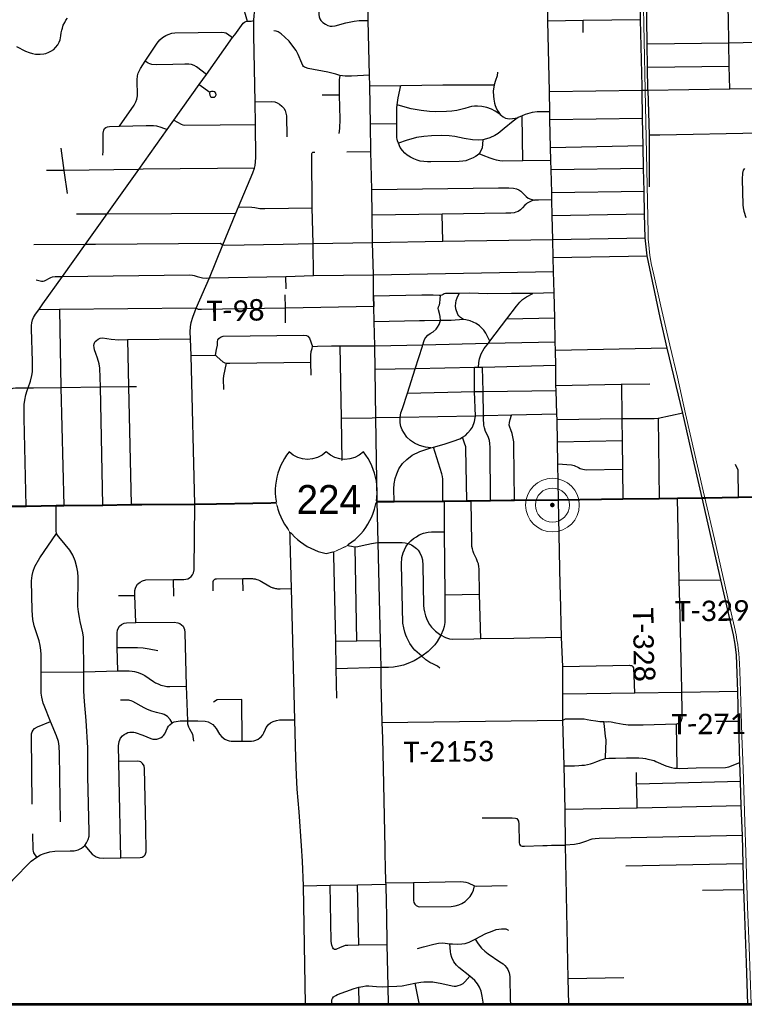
# Model space of a CAD drawing. Extents: x 13.99 to 21.38, y 7.75 to 14.55.
# Tile 14 of 77: x 15.56 to 17.57, y 7.75 to 10.48. Entities that reach past the tile are written whole.
import ezdxf
from ezdxf.enums import TextEntityAlignment as Align

# ---------------------------------------------------------------- set-up
doc = ezdxf.new("R2010")
doc.units = 0
doc.header["$MEASUREMENT"] = 0
doc.header["$PDSIZE"] = 5
doc.linetypes.add('rr2', pattern=[0])
doc.layers.add('_VPort', color=7, linetype='Continuous', plot=False)
for name, color, linetype, lineweight in [('GM_X_County_Road', 3, 'Continuous', 30), ('GM_X_Interstate_Route', 1, 'Continuous', 53), ('GM_X_Rail_Line', 7, 'rr2', 13), ('GM_X_State_Route', 1, 'Continuous', 30), ('GM_X_Township_Road', 1, 'Continuous', 30), ('GM_X_Unincorporated', 1, 'Continuous', 0), ('GM_X_Unincorporated_Location', 2, 'Continuous', 140), ('GM_X_US_Route', 1, 'Continuous', 40)]:
    doc.layers.add(name, color=color, linetype=linetype, lineweight=lineweight)
doc.layers.add('GM_X_Township_Road_Text', color=252, linetype='Continuous', lineweight=0, true_color=0x696969)
doc.layers.add('GM_X_US_Location', color=7, linetype='Continuous', lineweight=13, plot=False)
doc.layers.add('SIGNS', color=6, linetype='Continuous')
doc.styles.add('BOLD', font='or-hd.shx', dxfattribs={"height": 0.08})
doc.styles.add('Slanted Normal (0.14) Font 31', font='CHAR_FAST_FONT.shx', dxfattribs={"height": 0.14})

# ---------------------------------------------------------------- blocks, each defined once
blk = doc.blocks.new('Unicorp2')
at = {"layer": 'GM_X_Unincorporated'}
for radius in [0.0744, 0.0472]:
    blk.add_circle((0, 0), radius, dxfattribs=at)

msp = doc.modelspace()

# ---------------------------------------------------------------- linework, layer by layer
at = {"layer": 'GM_X_County_Road', "color": 1}
for p, q in [((17.3048, 10.286), (17.3055, 10.2549)), ((16.1627, 9.9448), (16.1702, 9.9619)), ((16.5443, 9.7148), (16.5439, 9.7737)), ((16.5448, 9.6861), (16.5443, 9.7148)), ((17.4554, 9.156), (17.4305, 9.2634))]:
    msp.add_line(p, q, dxfattribs=at)
at = {"layer": 'GM_X_County_Road', "color": 1, "flags": 128}
for points in [[(17.2883, 10.2955), (17.2845, 10.4809), (17.2831, 10.5477), (17.2822, 10.6138), (17.2805, 10.6787)], [(17.3048, 10.286), (17.3039, 10.3495), (17.3029, 10.4144), (17.3016, 10.4812), (17.3003, 10.5562), (17.2976, 10.6789)], [(16.5439, 9.7737), (16.5419, 9.8631), (16.5405, 9.9394), (16.5394, 10.0102), (16.5366, 10.1157), (16.5358, 10.1912), (16.5338, 10.2978), (16.5331, 10.3269), (16.5298, 10.4787), (16.5286, 10.5362), (16.526, 10.6682)], [(16.2131, 10.4376), (16.2123, 10.4784), (16.2133, 10.4929), (16.2145, 10.5005), (16.2165, 10.5079), (16.2201, 10.5164), (16.2247, 10.5237), (16.2291, 10.5291), (16.2497, 10.5488), (16.2614, 10.5596)], [(16.1702, 9.9619), (16.2097, 10.0567), (16.2142, 10.0695), (16.2163, 10.0771), (16.2176, 10.0872), (16.2184, 10.099), (16.2173, 10.1909), (16.2165, 10.2538), (16.2131, 10.4376)], [(17.4305, 9.2634), (17.4012, 9.3904), (17.358, 9.5708), (17.339, 9.6558), (17.3024, 9.8265), (17.2967, 9.8767), (17.2952, 9.9423), (17.2942, 10.0057), (17.2925, 10.0685), (17.2917, 10.132), (17.2895, 10.2074), (17.2885, 10.2857), (17.2883, 10.2955)], [(17.3055, 10.2549), (17.3078, 10.1617), (17.3374, 10.1622)], [(17.3374, 10.1622), (17.6143, 10.1676), (17.6888, 10.1692), (17.8433, 10.1711), (18.0392, 10.1746), (18.4503, 10.1823)], [(16.049, 9.1381), (16.0388, 9.5502), (16.0372, 9.5964), (16.0367, 9.6157), (16.0371, 9.6295), (16.0389, 9.642), (16.0435, 9.6563), (16.0533, 9.6817), (16.0903, 9.7655), (16.1268, 9.8572), (16.1627, 9.9448)], [(16.5687, 8.5327), (16.5658, 8.6445), (16.5654, 8.6851), (16.5639, 8.7594), (16.5574, 9.0315), (16.5542, 9.1455), (16.551, 9.377), (16.549, 9.5116), (16.5477, 9.5773), (16.5459, 9.6437), (16.5448, 9.6861)], [(17.5563, 8.5271), (17.556, 8.5366), (17.5535, 8.6186), (17.55, 8.7199), (17.546, 8.7501), (17.5417, 8.7763), (17.5068, 8.9283), (17.4554, 9.156)], [(15.7439, 8.5912), (15.7417, 8.6201), (15.7414, 8.6732), (15.7408, 8.7693), (15.7387, 8.7818), (15.7314, 8.8132), (15.7292, 8.8239), (15.7265, 8.8398), (15.7255, 8.8544), (15.7258, 8.9356), (15.7249, 8.9493), (15.7227, 8.9636), (15.7175, 8.981), (15.7108, 8.997), (15.7028, 9.0103), (15.6903, 9.0263), (15.6725, 9.0475), (15.6691, 9.0521), (15.6659, 9.0566), (15.6654, 9.0646), (15.6653, 9.134)], [(16.3562, 7.7517), (16.3502, 8.0804), (16.3474, 8.1489), (16.3445, 8.1907), (16.3379, 8.2853), (16.3332, 8.3483), (16.3309, 8.3869), (16.3291, 8.4339), (16.3259, 8.5402), (16.317, 8.9044), (16.3105, 9.1425)], [(15.5243, 8.0743), (15.5306, 8.0834), (15.5446, 8.097), (15.596, 8.1486), (15.6113, 8.1596), (15.6219, 8.1658), (15.6317, 8.1696), (15.6472, 8.1742), (15.6616, 8.1763), (15.704, 8.1774), (15.715, 8.1773), (15.7258, 8.1798), (15.7352, 8.1849), (15.744, 8.1922), (15.7495, 8.1994), (15.7538, 8.2083), (15.756, 8.2179), (15.7564, 8.2304), (15.7532, 8.3829), (15.7526, 8.4624), (15.7479, 8.5385), (15.7439, 8.5912)], [(16.5782, 8.1083), (16.5779, 8.1163), (16.5768, 8.1844), (16.572, 8.4057), (16.5704, 8.4892), (16.5687, 8.5327)], [(17.5817, 7.7517), (17.5777, 7.867), (17.5727, 8.0221), (17.5708, 8.0691), (17.5683, 8.1415), (17.5663, 8.2195), (17.563, 8.3018), (17.5608, 8.3694), (17.5598, 8.4218), (17.5563, 8.5271)], [(16.5801, 8.0322), (16.579, 8.0844), (16.5789, 8.0883), (16.5782, 8.1083)], [(16.5857, 7.7517), (16.5847, 7.8008), (16.5822, 7.9166), (16.5808, 8.0008), (16.5801, 8.0322)]]:
    msp.add_lwpolyline(points, dxfattribs=at)
at = {"layer": 'GM_X_Interstate_Route', "flags": 128}
msp.add_lwpolyline([(14.577, 11.6527), (14.577, 7.7517), (19.5613, 7.7517)], dxfattribs=at)
at = {"layer": 'GM_X_Rail_Line', "ltscale": 3.78788e-07, "flags": 128}
msp.add_lwpolyline([(17.5903, 7.7517), (17.5848, 7.911), (17.581, 8.0225), (17.5758, 8.1726), (17.573, 8.2574), (17.5683, 8.4047), (17.5649, 8.4956), (17.5619, 8.592), (17.5591, 8.6753), (17.5581, 8.697), (17.5572, 8.7107), (17.5563, 8.7252), (17.5551, 8.7376), (17.5534, 8.7491), (17.5514, 8.762), (17.549, 8.7755), (17.5446, 8.7972), (17.535, 8.8368), (17.4888, 9.0407), (17.4722, 9.1125), (17.4579, 9.1755), (17.4089, 9.3888), (17.3862, 9.4897), (17.3655, 9.5784), (17.3409, 9.6871), (17.321, 9.7736), (17.3141, 9.8052), (17.3101, 9.8286), (17.3081, 9.8461), (17.3068, 9.8583), (17.3058, 9.8715), (17.3051, 9.8894), (17.297, 10.2858), (17.2916, 10.5599), (17.2847, 10.8944), (17.2823, 11.0204), (17.2775, 11.253), (17.2742, 11.4194), (17.2699, 11.6231), (17.2695, 11.6703), (17.27, 11.6813), (17.2705, 11.6926), (17.2713, 11.7046), (17.2725, 11.7152), (17.2738, 11.7263), (17.275, 11.7368), (17.2767, 11.7477), (17.2788, 11.7592), (17.2818, 11.7741), (17.286, 11.7924), (17.3464, 12.0472), (17.408, 12.3034), (17.4265, 12.386), (17.4292, 12.3992), (17.4316, 12.4129), (17.4336, 12.4263), (17.4349, 12.4387), (17.4364, 12.4551), (17.4378, 12.4818), (17.4376, 12.497), (17.4374, 12.5108), (17.4372, 12.5225), (17.4368, 12.5318), (17.4358, 12.5433), (17.4346, 12.5525), (17.4333, 12.5649), (17.432, 12.5772), (17.431, 12.5872), (17.4307, 12.5975), (17.4311, 12.6074), (17.4318, 12.6173), (17.4332, 12.6306), (17.4351, 12.6445), (17.4368, 12.6593), (17.439, 12.6759), (17.4413, 12.696), (17.4476, 12.7478), (17.4548, 12.8033), (17.458, 12.8156), (17.4632, 12.8291), (17.4694, 12.8391), (17.476, 12.848), (17.4826, 12.8555), (17.4893, 12.8621), (17.5024, 12.8742), (17.5148, 12.8846), (17.5362, 12.9019), (17.5481, 12.9119), (17.5577, 12.9203), (17.5672, 12.9287), (17.5765, 12.9376), (17.5941, 12.9552), (17.6164, 12.9804), (17.6311, 12.9983), (17.6424, 13.0135), (17.6532, 13.0286), (17.6721, 13.0574)], dxfattribs=at)
at = {"layer": 'GM_X_State_Route'}
msp.add_line((17.0576, 9.1001), (17.0565, 9.1505), dxfattribs=at)
at = {"layer": 'GM_X_State_Route', "flags": 128}
for points in [[(17.0565, 9.1505), (17.0552, 9.2503), (17.0541, 9.31), (17.0531, 9.372), (17.0523, 9.3877), (17.0501, 9.4536), (17.0497, 9.467), (17.0491, 9.5221), (17.0484, 9.5644), (17.0481, 9.5883), (17.0468, 9.6546), (17.045, 9.7237), (17.0435, 9.783), (17.0424, 9.8215), (17.0413, 9.8714), (17.0396, 9.937), (17.0383, 9.9816), (17.0383, 10.002), (17.0365, 10.0652), (17.036, 10.0908), (17.0348, 10.127), (17.033, 10.2035), (17.0326, 10.2258), (17.032, 10.2817), (17.0275, 10.4766), (17.026, 10.5433)], [(17.0624, 8.8884), (17.0617, 8.9135), (17.0576, 9.1001)], [(17.0686, 8.6308), (17.0686, 8.6883), (17.0655, 8.7681), (17.0624, 8.8884)], [(17.0854, 7.7517), (17.0835, 7.823), (17.0765, 8.1928), (17.0754, 8.2917), (17.0725, 8.4126), (17.069, 8.5396), (17.0686, 8.6117), (17.0686, 8.6308)]]:
    msp.add_lwpolyline(points, dxfattribs=at)
at = {"layer": 'GM_X_Township_Road'}
for p, q in [((16.1801, 10.5246), (16.1945, 10.4768)), ((17.1256, 10.4451), (17.1255, 10.4787)), ((17.3039, 10.3495), (17.5299, 10.3526)), ((16.7402, 10.3003), (16.8784, 10.3009)), ((16.4493, 10.272), (16.4016, 10.2714)), ((17.032, 10.2817), (17.2885, 10.2857)), ((17.2885, 10.2857), (17.3048, 10.286)), ((16.9578, 10.0898), (16.9562, 10.2145)), ((15.9724, 10.1771), (15.991, 10.2021)), ((16.6085, 10.1928), (16.5358, 10.1912)), ((17.2895, 10.2074), (17.033, 10.2035)), ((17.3078, 10.1617), (17.3083, 10.018)), ((17.0348, 10.127), (17.2917, 10.132)), ((16.4705, 10.1145), (16.5366, 10.1157)), ((15.6961, 9.9988), (15.6884, 10.0562)), ((16.2142, 10.0695), (15.9063, 10.0664)), ((17.2925, 10.0685), (17.0365, 10.0652)), ((16.5394, 10.0102), (16.8909, 10.0146)), ((17.0383, 10.002), (17.2942, 10.0057)), ((16.1627, 9.9448), (16.1702, 9.9619)), ((16.7366, 9.8673), (16.7346, 9.942)), ((17.2952, 9.9423), (17.0396, 9.937)), ((17.0413, 9.8714), (17.2967, 9.8767)), ((17.0424, 9.8215), (17.3024, 9.8265)), ((16.3023, 9.7351), (16.3012, 9.7696)), ((16.5443, 9.7148), (16.5448, 9.6861)), ((16.9138, 9.652), (17.0468, 9.6546)), ((17.358, 9.5708), (17.0484, 9.5644)), ((16.6593, 9.5133), (16.549, 9.5116)), ((16.8242, 9.5172), (16.6593, 9.5133)), ((16.8351, 9.5173), (16.8242, 9.5172)), ((17.0497, 9.467), (17.2302, 9.4703)), ((17.2312, 9.4704), (17.2325, 9.3806)), ((17.3335, 9.3757), (17.336, 9.1542)), ((17.2332, 9.3135), (17.0541, 9.31)), ((16.4977, 8.7582), (16.4935, 9.0201)), ((15.9914, 8.8832), (15.9904, 8.929)), ((16.1831, 8.8977), (16.182, 8.9318)), ((17.3917, 8.9271), (17.5068, 8.9283)), ((15.8374, 8.8845), (15.8831, 8.8852)), ((16.7422, 8.8871), (16.8381, 8.8888)), ((17.0655, 8.7681), (16.933, 8.766)), ((15.6235, 8.6722), (15.7414, 8.6732)), ((16.1804, 8.4811), (16.1793, 8.5967)), ((16.5687, 8.5327), (17.069, 8.5396)), ((17.4935, 8.5363), (17.556, 8.5366)), ((17.5608, 8.3694), (17.2733, 8.3624)), ((17.5683, 8.1415), (17.2434, 8.1348)), ((16.5034, 7.9154), (16.5004, 8.0832)), ((17.5708, 8.0691), (17.4561, 8.0672)), ((17.0835, 7.823), (17.2382, 7.8257)), ((16.5044, 7.7517), (16.5035, 7.7992))]:
    msp.add_line(p, q, dxfattribs=at)
at = {"layer": 'GM_X_Township_Road', "flags": 128}
for points in [[(17.5312, 10.2891), (17.5299, 10.3526), (17.5288, 10.4172), (17.5275, 10.485), (17.5255, 10.5601), (17.523, 10.6829)], [(16.3904, 10.5784), (16.3905, 10.5724), (16.3915, 10.5353), (16.3924, 10.4954), (16.3936, 10.4893), (16.3957, 10.4837), (16.3986, 10.4787), (16.4038, 10.4735), (16.4111, 10.4683), (16.4181, 10.465), (16.4238, 10.4635), (16.4297, 10.4631), (16.4381, 10.4643), (16.4678, 10.4719), (16.4772, 10.4744), (16.4903, 10.4769), (16.5047, 10.4784), (16.5298, 10.4787)], [(15.5549, 10.4071), (15.5796, 10.394), (15.5901, 10.3897), (15.599, 10.3872), (15.6082, 10.3857), (15.6208, 10.3853), (15.6306, 10.3862), (15.636, 10.3877), (15.6446, 10.391), (15.6502, 10.3937), (15.6582, 10.3986), (15.6635, 10.4035), (15.6694, 10.4114), (15.6733, 10.4188), (15.6757, 10.4255), (15.6778, 10.4361), (15.6792, 10.4444), (15.6807, 10.4524), (15.6822, 10.4579), (15.6847, 10.4663), (15.6889, 10.4737), (15.6917, 10.4795), (15.6962, 10.4854)], [(17.2845, 10.4809), (17.1255, 10.4787), (17.0275, 10.4766)], [(16.16, 10.4395), (16.1832, 10.471), (16.1868, 10.4743), (16.1905, 10.4762), (16.1945, 10.4768), (16.2049, 10.4766), (16.2123, 10.4784)], [(15.8408, 10.1863), (15.8807, 10.2439), (15.8855, 10.2533), (15.8883, 10.2606), (15.8904, 10.2702), (15.8893, 10.3143), (15.8908, 10.3252), (15.8926, 10.333), (15.8984, 10.3457), (15.9118, 10.3659), (15.9448, 10.4164), (15.952, 10.4256), (15.9599, 10.4321), (15.9685, 10.4375), (15.9749, 10.4403), (15.9856, 10.4435), (15.9938, 10.4446), (16.1234, 10.4466), (16.1304, 10.4458), (16.135, 10.4443), (16.1395, 10.4421), (16.154, 10.4314)], [(15.991, 10.2021), (16.0613, 10.301), (16.0817, 10.3295), (16.154, 10.4314), (16.16, 10.4395)], [(16.5331, 10.3269), (16.4837, 10.3246), (16.4655, 10.3247), (16.4512, 10.3265), (16.4397, 10.3304), (16.4176, 10.3353), (16.363, 10.3462), (16.3555, 10.3481), (16.3529, 10.3494), (16.3506, 10.3512), (16.3487, 10.3542), (16.346, 10.3608), (16.3358, 10.3847), (16.3297, 10.3953), (16.3208, 10.4079), (16.3107, 10.4214), (16.299, 10.433), (16.2882, 10.442), (16.28, 10.447), (16.2747, 10.4488), (16.268, 10.4501)], [(17.3029, 10.4144), (17.5288, 10.4172), (17.5298, 10.4173)], [(17.5298, 10.4173), (17.6853, 10.4208), (17.8351, 10.4236)], [(17.3048, 10.286), (17.5312, 10.2891), (17.6808, 10.2904), (17.8363, 10.2927), (18.0106, 10.2952), (18.0552, 10.2959), (18.0652, 10.2972), (18.0736, 10.2996), (18.0816, 10.3032), (18.0916, 10.31), (18.0988, 10.3182), (18.1069, 10.3329), (18.121, 10.3712), (18.1232, 10.3824), (18.1232, 10.396)], [(16.0817, 10.3295), (16.0535, 10.3507), (16.0475, 10.3539), (16.0401, 10.3564), (16.0322, 10.3573), (16.0215, 10.3577), (15.9883, 10.3569), (15.9418, 10.3563), (15.9304, 10.3568), (15.9243, 10.3585), (15.9203, 10.3603), (15.9118, 10.3659)], [(16.4512, 10.3265), (16.4493, 10.3145), (16.4493, 10.272), (16.4508, 10.2049), (16.45, 10.1794), (16.4482, 10.1656)], [(16.8877, 10.3357), (16.8865, 10.3253), (16.8823, 10.3127), (16.8784, 10.3009), (16.8763, 10.2831), (16.8769, 10.2686), (16.8776, 10.2603), (16.8798, 10.2498), (16.8818, 10.2431), (16.8836, 10.2387), (16.8873, 10.2305), (16.8913, 10.2236), (16.8953, 10.2186), (16.8991, 10.2151), (16.904, 10.2116), (16.9102, 10.2085), (16.9157, 10.2071), (16.9225, 10.2065), (16.9293, 10.207), (16.9365, 10.208), (16.9454, 10.2099)], [(16.0613, 10.301), (16.0908, 10.2798), (16.0902, 10.2762), (16.0908, 10.272), (16.0927, 10.2685), (16.0957, 10.2665), (16.0993, 10.2659), (16.1035, 10.2667), (16.1063, 10.2689), (16.1079, 10.2732), (16.107, 10.2777), (16.1042, 10.2811), (16.1002, 10.2821), (16.0954, 10.2819), (16.092, 10.2808)], [(16.5338, 10.2978), (16.6196, 10.2985), (16.7363, 10.3003), (16.7402, 10.3003)], [(16.8116, 10.0943), (16.8069, 10.0923), (16.7997, 10.0901), (16.7916, 10.0886), (16.7813, 10.0876), (16.703, 10.0867), (16.6935, 10.087), (16.6838, 10.0876), (16.6738, 10.089), (16.6655, 10.0912), (16.6556, 10.0954), (16.6469, 10.1), (16.6379, 10.1056), (16.6314, 10.1107), (16.6244, 10.1181), (16.618, 10.1272), (16.6134, 10.1384), (16.611, 10.145), (16.6096, 10.1498), (16.6091, 10.154), (16.6085, 10.1928), (16.6087, 10.2253), (16.6094, 10.237), (16.6099, 10.2454), (16.6123, 10.2641), (16.6196, 10.2985)], [(16.2165, 10.2538), (16.2623, 10.254), (16.2709, 10.2529), (16.2774, 10.2506), (16.2835, 10.2472), (16.2904, 10.2418), (16.2958, 10.2355), (16.2991, 10.2293), (16.3017, 10.222), (16.3029, 10.2146), (16.3038, 10.156)], [(16.8953, 10.2186), (16.8814, 10.2279), (16.8713, 10.2332), (16.8582, 10.2381), (16.8448, 10.2407), (16.8321, 10.2414), (16.8237, 10.2411), (16.8161, 10.2401), (16.8091, 10.2384), (16.7978, 10.2348), (16.7866, 10.232), (16.7754, 10.2294), (16.7618, 10.2276), (16.7463, 10.2264), (16.7166, 10.2259), (16.6994, 10.2269), (16.6763, 10.2291), (16.6489, 10.2341), (16.6324, 10.2386), (16.6099, 10.2454)], [(17.0326, 10.2258), (16.9976, 10.2254), (16.9838, 10.2237), (16.9706, 10.2203), (16.9648, 10.2182), (16.9562, 10.2145), (16.9454, 10.2099), (16.9383, 10.2049)], [(15.7942, 10.1051), (15.7949, 10.1166), (15.7948, 10.1668), (15.7968, 10.1749), (15.7992, 10.1791), (15.8024, 10.1818), (15.8071, 10.1836), (15.8132, 10.1854), (15.8408, 10.1863), (15.9145, 10.1878), (15.9346, 10.1876), (15.943, 10.1868), (15.9551, 10.1834), (15.9724, 10.1771)], [(15.991, 10.2021), (16.011, 10.1912), (16.0157, 10.1895), (16.0217, 10.1883), (16.2173, 10.1909)], [(16.9383, 10.2049), (16.9311, 10.1999), (16.9062, 10.1794), (16.8894, 10.1657), (16.8806, 10.1597), (16.8667, 10.1534), (16.8574, 10.1506), (16.8471, 10.1483), (16.8347, 10.1473), (16.8186, 10.1479), (16.7954, 10.1518), (16.7694, 10.1569), (16.754, 10.1589), (16.734, 10.16), (16.7051, 10.1595), (16.6842, 10.1576), (16.6639, 10.1541), (16.6348, 10.1459), (16.6134, 10.1384)], [(15.6279, 9.693), (15.6829, 9.7695), (15.7461, 9.8587), (15.806, 9.9433), (15.8938, 10.0662), (15.9724, 10.1771)], [(16.8471, 10.1483), (16.8467, 10.1359), (16.8451, 10.1263), (16.8408, 10.1156), (16.8369, 10.1096), (16.8315, 10.1044), (16.8273, 10.1015), (16.82, 10.0978), (16.8116, 10.0943)], [(15.6884, 10.0562), (15.6875, 10.0631), (15.6791, 10.1249)], [(16.3785, 9.7715), (16.3774, 9.8602), (16.3744, 9.9591), (16.3731, 10.1099), (16.374, 10.1119), (16.3764, 10.1135), (16.3814, 10.1141)], [(17.036, 10.0908), (16.9578, 10.0898), (16.9007, 10.089), (16.8941, 10.0895), (16.8847, 10.0915), (16.8784, 10.0933), (16.8672, 10.0968), (16.8478, 10.1045), (16.8369, 10.1096)], [(15.9063, 10.0664), (15.8938, 10.0662), (15.6875, 10.0631), (15.6378, 10.063)], [(17.5724, 10.0688), (17.569, 10.0635), (17.5667, 10.0554), (17.566, 10.0389), (17.5676, 9.9679), (17.5685, 9.9593), (17.5703, 9.9505), (17.5761, 9.9326)], [(16.8909, 10.0146), (16.919, 10.015), (16.9325, 10.0145), (16.9403, 10.0126), (16.9473, 10.009), (16.9528, 10.0055), (16.959, 9.9991), (16.9676, 9.9909), (16.9733, 9.9864), (16.9806, 9.9834), (16.9906, 9.9812)], [(16.9704, 9.972), (16.9686, 9.971), (16.9637, 9.9666), (16.957, 9.9594), (16.9517, 9.9541), (16.9449, 9.9498), (16.9391, 9.9474), (16.9336, 9.9458), (16.9251, 9.9448), (16.9108, 9.9445), (16.7346, 9.942), (16.5405, 9.9394)], [(17.0383, 9.9816), (17.0012, 9.9807), (16.9906, 9.9812), (16.9832, 9.9787), (16.9704, 9.972)], [(15.7217, 9.9431), (15.806, 9.9433), (16.1627, 9.9448)], [(16.1702, 9.9619), (16.2068, 9.9618), (16.2153, 9.9609), (16.2246, 9.9589), (16.2289, 9.9581), (16.2345, 9.9579), (16.2435, 9.9577), (16.3744, 9.9591)], [(15.6031, 9.8577), (15.7461, 9.8587), (15.7744, 9.8589)], [(15.7744, 9.8589), (16.1198, 9.8613), (16.1268, 9.8572)], [(16.1268, 9.8572), (16.1313, 9.8559), (16.2944, 9.8588)], [(16.2944, 9.8588), (16.3774, 9.8602), (16.5419, 9.8631)], [(16.5419, 9.8631), (16.7366, 9.8673), (17.0413, 9.8714)], [(15.6096, 9.7598), (15.6244, 9.7564), (15.6292, 9.7565), (15.6331, 9.7576), (15.6498, 9.7661), (15.6553, 9.7678), (15.6622, 9.7689), (15.6735, 9.7693), (15.6829, 9.7695), (16.0345, 9.7736), (16.0425, 9.773), (16.0476, 9.7717), (16.056, 9.7694), (16.0705, 9.7655), (16.0822, 9.7649), (16.0903, 9.7655)], [(16.0903, 9.7655), (16.3012, 9.7696), (16.3785, 9.7715), (16.5439, 9.7737), (17.0435, 9.783)], [(16.3008, 9.6411), (16.3004, 9.6813), (16.2999, 9.7187)], [(16.9266, 9.7218), (16.8595, 9.721), (16.8111, 9.7226), (16.7815, 9.7222), (16.7436, 9.7218), (16.7405, 9.7211), (16.7372, 9.7196), (16.7337, 9.7178), (16.7297, 9.7167), (16.7258, 9.7162), (16.7094, 9.7179), (16.6785, 9.7177), (16.5443, 9.7148)], [(16.6797, 9.5763), (16.681, 9.5801), (16.685, 9.5917), (16.6869, 9.5962), (16.6897, 9.6), (16.6951, 9.6064), (16.7011, 9.6109), (16.7098, 9.6162), (16.7175, 9.6232), (16.722, 9.6287), (16.7264, 9.6362), (16.7295, 9.6473), (16.7288, 9.6583), (16.7271, 9.667), (16.7244, 9.6767), (16.7239, 9.6806), (16.7245, 9.6854), (16.7271, 9.6911), (16.728, 9.695), (16.7292, 9.7068), (16.7297, 9.7167)], [(16.7938, 9.6499), (16.7856, 9.6555), (16.7806, 9.66), (16.7779, 9.6643), (16.7728, 9.68), (16.7719, 9.6879), (16.7723, 9.6957), (16.7733, 9.7023), (16.7757, 9.7098), (16.7815, 9.7222)], [(16.8351, 9.5173), (16.8364, 9.531), (16.8383, 9.5409), (16.8426, 9.5544), (16.8511, 9.5694), (16.8628, 9.5843), (16.8668, 9.5895), (16.9138, 9.652), (16.9408, 9.6868), (16.9495, 9.6978), (16.9567, 9.7051), (16.9686, 9.713), (16.9858, 9.7225)], [(17.045, 9.7237), (16.9858, 9.7225), (16.9266, 9.7218)], [(15.5823, 9.133), (15.5763, 9.3761), (15.576, 9.403), (15.5765, 9.4141), (15.578, 9.4267), (15.5809, 9.4414), (15.5845, 9.453), (15.5876, 9.4606), (15.5942, 9.4795), (15.5973, 9.4948), (15.599, 9.505), (15.5991, 9.5337), (15.5968, 9.6241), (15.5967, 9.6337), (15.5974, 9.6406), (15.5991, 9.6488), (15.6019, 9.6553), (15.6074, 9.6644), (15.6166, 9.6772), (15.6279, 9.693)], [(16.0533, 9.6817), (15.6742, 9.6776), (15.6166, 9.6772)], [(15.6742, 9.6776), (15.6782, 9.4611), (15.6866, 9.1341)], [(16.5448, 9.6861), (16.3004, 9.6813), (16.0678, 9.6776), (16.0592, 9.6777), (16.0533, 9.6817)], [(16.6854, 9.6463), (16.6716, 9.646), (16.5459, 9.6437)], [(16.8668, 9.5895), (16.8558, 9.6119), (16.8499, 9.6201), (16.8447, 9.6263), (16.8381, 9.6323), (16.8289, 9.6385), (16.82, 9.6429), (16.8118, 9.6462), (16.8003, 9.6488), (16.7938, 9.6499), (16.7594, 9.6472), (16.7295, 9.6473), (16.6854, 9.6463)], [(15.794, 9.1356), (15.7878, 9.463), (15.7861, 9.5147), (15.784, 9.5268), (15.7794, 9.543), (15.7749, 9.5556), (15.7711, 9.5661), (15.7699, 9.572), (15.7693, 9.5783), (15.77, 9.5825), (15.7712, 9.5856), (15.7733, 9.5886), (15.7763, 9.592)], [(15.7763, 9.592), (15.7816, 9.5959), (15.7865, 9.5978), (15.7934, 9.5989), (15.8175, 9.5953), (15.8386, 9.594), (15.8628, 9.5942), (16.0372, 9.5964)], [(15.8628, 9.5942), (15.8653, 9.4645), (15.873, 9.1368)], [(16.1066, 9.5513), (16.1094, 9.5666), (16.1117, 9.5784), (16.1121, 9.5882), (16.113, 9.5935), (16.1157, 9.5974), (16.1203, 9.601), (16.1279, 9.6035), (16.3516, 9.6064), (16.3588, 9.6057), (16.3625, 9.6035), (16.3669, 9.5983), (16.3753, 9.5755), (16.3891, 9.5764), (16.4275, 9.577)], [(16.4275, 9.577), (16.4522, 9.5774), (16.5477, 9.5773), (16.681, 9.5801), (16.8628, 9.5843), (17.0481, 9.5883)], [(16.3718, 9.4956), (16.3706, 9.5318), (16.3706, 9.5511), (16.3717, 9.5612), (16.3743, 9.5698), (16.3753, 9.5755)], [(16.4597, 9.1436), (16.4557, 9.3753), (16.4522, 9.5774)], [(16.6181, 9.375), (16.618, 9.3782), (16.62, 9.3916), (16.6244, 9.4032), (16.6382, 9.4454), (16.6593, 9.5133), (16.6797, 9.5763)], [(16.0388, 9.5502), (16.1066, 9.5513), (16.1114, 9.5466), (16.1269, 9.5329), (16.1319, 9.5303), (16.136, 9.5293), (16.1463, 9.5286), (16.3706, 9.5318)], [(16.136, 9.5293), (16.1283, 9.4942), (16.1273, 9.4854), (16.1282, 9.4557)], [(16.8263, 9.3771), (16.8272, 9.3822), (16.8244, 9.45), (16.8242, 9.5172)], [(17.0491, 9.5221), (16.8466, 9.5173), (16.8351, 9.5173)], [(16.8492, 9.3768), (16.849, 9.383), (16.8478, 9.4505), (16.8466, 9.5173)], [(17.2302, 9.4703), (17.2312, 9.4704), (17.3104, 9.4714)], [(15.5409, 9.4578), (15.5454, 9.4596), (15.5523, 9.4608), (15.5876, 9.4606), (15.6018, 9.4607)], [(15.6018, 9.4607), (15.6782, 9.4611), (15.7878, 9.463), (15.8653, 9.4645), (15.888, 9.4647)], [(16.6382, 9.4454), (16.8244, 9.45), (16.8439, 9.4504)], [(16.8439, 9.4504), (16.8478, 9.4505), (17.0501, 9.4536)], [(17.4012, 9.3904), (17.3335, 9.3757), (17.3218, 9.3751), (17.2326, 9.3747), (17.0531, 9.372)], [(16.551, 9.377), (16.5409, 9.3765), (16.4557, 9.3753)], [(16.852, 9.3831), (16.849, 9.383), (16.8272, 9.3822), (16.618, 9.3782), (16.551, 9.377)], [(16.6015, 9.1457), (16.6005, 9.1807), (16.6013, 9.1945), (16.6039, 9.2091), (16.6089, 9.2225), (16.6149, 9.2362), (16.6249, 9.2504), (16.6367, 9.2621), (16.6511, 9.2735), (16.6728, 9.2837), (16.7035, 9.2939), (16.7103, 9.2958), (16.7399, 9.3045), (16.7647, 9.3129), (16.7834, 9.3193), (16.7912, 9.3236), (16.799, 9.3289), (16.8057, 9.3354), (16.8132, 9.3441), (16.8182, 9.3518), (16.8243, 9.3669), (16.8263, 9.3771)], [(16.7035, 9.2939), (16.6882, 9.2958), (16.6717, 9.3005), (16.6575, 9.3068), (16.6467, 9.3143), (16.6366, 9.3239), (16.6281, 9.3366), (16.624, 9.3439), (16.6204, 9.3532), (16.6183, 9.3633), (16.6181, 9.375)], [(16.8686, 9.1483), (16.8674, 9.2949), (16.8668, 9.3061), (16.8656, 9.3142), (16.8626, 9.323), (16.8595, 9.3311), (16.855, 9.3397), (16.8514, 9.3499), (16.8499, 9.3574), (16.8492, 9.3768)], [(17.0523, 9.3877), (16.9265, 9.3845), (16.852, 9.3831)], [(16.9353, 9.1493), (16.9335, 9.301), (16.9329, 9.3113), (16.9308, 9.3245), (16.9281, 9.3344), (16.9245, 9.3443), (16.9218, 9.3512), (16.9205, 9.3572), (16.9209, 9.3641), (16.9226, 9.3728), (16.9265, 9.3845)], [(17.2325, 9.3806), (17.2326, 9.3747), (17.2332, 9.3135), (17.2343, 9.2353), (17.2354, 9.153)], [(16.803, 9.1473), (16.8004, 9.2923), (16.8001, 9.2968), (16.7969, 9.3072), (16.7912, 9.3236)], [(16.7366, 9.146), (16.7361, 9.2075), (16.7353, 9.2145), (16.734, 9.2218), (16.7103, 9.2958)], [(17.0552, 9.2503), (17.0929, 9.247), (17.1004, 9.2453), (17.1119, 9.2398), (17.1168, 9.2374), (17.1239, 9.235), (17.134, 9.2337), (17.2343, 9.2353)], [(17.5557, 9.1574), (17.5546, 9.2325), (17.547, 9.2485)], [(16.7401, 9.146), (16.7405, 9.0616), (16.7422, 8.8871), (16.7416, 8.8097), (16.7401, 8.7992), (16.7375, 8.7901), (16.7309, 8.7754), (16.7207, 8.757), (16.714, 8.7479), (16.6956, 8.7298), (16.678, 8.7169), (16.6567, 8.7037), (16.6397, 8.6961), (16.6272, 8.6919), (16.6143, 8.6886), (16.6001, 8.6864), (16.5863, 8.6851), (16.5654, 8.6851), (16.4409, 8.6821)], [(16.8413, 8.7646), (16.8381, 8.8888), (16.837, 8.9592), (16.8364, 8.9646), (16.8349, 8.9725), (16.8329, 8.9787), (16.8298, 8.9864), (16.825, 8.9959), (16.8221, 9.0016), (16.8204, 9.0067), (16.8184, 9.0145), (16.8172, 9.0212), (16.8166, 9.0321), (16.8147, 9.1474)], [(17.3985, 8.6264), (17.3977, 8.6652), (17.3943, 8.8302), (17.3917, 8.9271), (17.3867, 9.1546)], [(15.8854, 8.8099), (15.8831, 8.8852), (15.8833, 8.8991), (15.8849, 8.9052), (15.8871, 8.9098), (15.8906, 8.916), (15.8975, 8.9223), (15.9038, 8.9257), (15.9135, 8.9285), (15.9904, 8.929), (16.0185, 8.9296), (16.0244, 8.93), (16.0302, 8.9315), (16.0347, 8.934), (16.0387, 8.9374), (16.0429, 8.9426), (16.0454, 8.9479), (16.0473, 8.956), (16.049, 9.1381)], [(16.4334, 9.0353), (16.4645, 9.0257), (16.4781, 9.0223), (16.4935, 9.0201), (16.5011, 9.0212), (16.513, 9.0235), (16.5388, 9.0291), (16.5496, 9.0313), (16.5574, 9.0315), (16.5806, 9.0317), (16.6164, 9.032), (16.6237, 9.0318), (16.6318, 9.0307), (16.6408, 9.0287), (16.6473, 9.0361), (16.6551, 9.0426), (16.6631, 9.048), (16.6711, 9.0528), (16.6828, 9.0575), (16.6954, 9.0602), (16.7047, 9.0613), (16.7405, 9.0616)], [(15.6317, 8.5796), (15.629, 8.5861), (15.6268, 8.5948), (15.6249, 8.6033), (15.6237, 8.6145), (15.6235, 8.6722), (15.6232, 8.7215), (15.6225, 8.7338), (15.6209, 8.7468), (15.6178, 8.7589), (15.6041, 8.801), (15.6003, 8.8188), (15.5983, 8.8431), (15.5969, 8.926), (15.5983, 8.9407), (15.6009, 8.9525), (15.606, 8.9651), (15.6202, 8.9891), (15.6659, 9.0566)], [(16.443, 8.6003), (16.4409, 8.6821), (16.4396, 8.7571), (16.4334, 9.0353)], [(16.7278, 8.6838), (16.7215, 8.6892), (16.7109, 8.695), (16.7005, 8.6994), (16.6891, 8.7068), (16.678, 8.7169), (16.659, 8.7336), (16.6543, 8.7391), (16.6452, 8.7522), (16.6371, 8.7686), (16.634, 8.7753), (16.6314, 8.7837), (16.6283, 8.7953), (16.626, 8.8084), (16.6222, 8.9714), (16.6231, 8.9899), (16.6268, 9.0031), (16.6343, 9.0195), (16.6408, 9.0287)], [(16.6408, 9.0287), (16.6499, 9.0252), (16.6563, 9.0208), (16.6631, 9.0154), (16.6683, 9.0102), (16.6731, 9.0028), (16.6771, 8.9934), (16.6797, 8.9837), (16.6813, 8.9685), (16.6832, 8.8586), (16.684, 8.8477), (16.6853, 8.8394), (16.688, 8.8285), (16.6927, 8.8163), (16.6994, 8.8046), (16.7053, 8.7971), (16.7165, 8.7859), (16.7309, 8.7754)], [(16.1003, 8.8977), (16.0997, 8.9203), (16.0996, 8.9212), (16.0996, 8.9223), (16.0998, 8.9235), (16.1001, 8.9248), (16.1005, 8.9258), (16.1012, 8.9269), (16.1018, 8.9278), (16.1027, 8.9287), (16.1039, 8.9296), (16.105, 8.9302), (16.1056, 8.9305), (16.1063, 8.9307), (16.1069, 8.9309), (16.1082, 8.9311), (16.1089, 8.9312), (16.1095, 8.9312), (16.182, 8.9318), (16.204, 8.9319), (16.2065, 8.9319), (16.2091, 8.9318), (16.2115, 8.9315), (16.2137, 8.9312), (16.2163, 8.9307), (16.2186, 8.9302), (16.2209, 8.9295), (16.2243, 8.9284), (16.2289, 8.9264), (16.2317, 8.925), (16.2341, 8.9236), (16.2547, 8.9115), (16.2563, 8.9105), (16.2585, 8.9094), (16.2608, 8.9083), (16.2632, 8.9073), (16.2653, 8.9065), (16.2675, 8.9058), (16.2698, 8.9051), (16.2725, 8.9045), (16.2754, 8.904), (16.2785, 8.9036), (16.2858, 8.9036), (16.317, 8.9044)], [(15.8358, 8.6762), (15.8343, 8.7411), (15.8338, 8.7816), (15.8345, 8.7884), (15.8367, 8.7936), (15.8409, 8.7999), (15.8464, 8.8049), (15.8535, 8.808), (15.8603, 8.8093), (15.8854, 8.8099), (15.992, 8.8108), (16.0022, 8.8096), (16.0073, 8.8073), (16.0125, 8.8037), (16.0165, 8.7999), (16.019, 8.7957), (16.0208, 8.7907), (16.0218, 8.7823), (16.025, 8.6332), (16.0285, 8.5375), (16.0293, 8.5288), (16.0319, 8.521), (16.0345, 8.5157), (16.0424, 8.5002), (16.0456, 8.4811)], [(16.8226, 8.7642), (16.7643, 8.7632), (16.7559, 8.7639), (16.7504, 8.7655), (16.7447, 8.7677), (16.7309, 8.7754)], [(16.933, 8.766), (16.8413, 8.7646), (16.8226, 8.7642)], [(15.8343, 8.7411), (15.8716, 8.7412), (15.8901, 8.7405), (15.9058, 8.7396), (15.9226, 8.7372), (15.9466, 8.7323)], [(16.5639, 8.7594), (16.4977, 8.7582), (16.4396, 8.7571)], [(17.0686, 8.6883), (17.2536, 8.6914), (17.256, 8.6912), (17.259, 8.6905), (17.261, 8.6897)], [(17.2681, 8.6142), (17.2667, 8.664), (17.2659, 8.6809), (17.2653, 8.6841), (17.2642, 8.6869), (17.2629, 8.6885), (17.2619, 8.6893), (17.261, 8.6897)], [(15.7414, 8.6732), (15.8358, 8.6762), (15.8671, 8.6761), (15.8755, 8.6754), (15.8819, 8.6743), (15.892, 8.6715), (15.9037, 8.6668), (15.9111, 8.6628), (15.9348, 8.6469), (15.9402, 8.6433), (15.9472, 8.6398), (15.9553, 8.6368), (15.9639, 8.6346), (15.9713, 8.6328), (15.9798, 8.6327), (16.025, 8.6332)], [(17.3855, 8.406), (17.3837, 8.5292), (17.3872, 8.53), (17.3904, 8.5315), (17.3934, 8.5337), (17.3958, 8.5361), (17.3977, 8.5388), (17.3989, 8.5417), (17.3997, 8.5452), (17.3994, 8.5686), (17.3987, 8.6164), (17.3985, 8.6264)], [(17.5535, 8.6186), (17.3987, 8.6164), (17.2681, 8.6142), (17.0686, 8.6117)], [(15.6772, 8.2579), (15.6743, 8.4464), (15.6736, 8.467), (15.6714, 8.4803), (15.6662, 8.4955), (15.6493, 8.536), (15.6317, 8.5796)], [(15.9863, 8.532), (15.9812, 8.5408), (15.9732, 8.5492), (15.9688, 8.5527), (15.9641, 8.555), (15.9586, 8.557), (15.9503, 8.5589), (15.9432, 8.5605), (15.93, 8.5647), (15.9183, 8.5693), (15.909, 8.5736), (15.8772, 8.5912), (15.8727, 8.5932), (15.8694, 8.594), (15.8659, 8.5944), (15.8436, 8.5944)], [(16.1793, 8.5967), (16.1115, 8.5953), (16.1005, 8.5892)], [(17.069, 8.5396), (17.0761, 8.5432), (17.1219, 8.5435), (17.1281, 8.5429), (17.1363, 8.5416), (17.1469, 8.5394), (17.1602, 8.5371), (17.1713, 8.5357), (17.1823, 8.5354), (17.1891, 8.5352), (17.1968, 8.5354), (17.2032, 8.5344), (17.2156, 8.5322), (17.2358, 8.5285), (17.2432, 8.5273), (17.2502, 8.5265), (17.2915, 8.5268), (17.3837, 8.5292)], [(15.5985, 8.3066), (15.5962, 8.494), (15.5969, 8.5013), (15.5983, 8.5068), (15.6011, 8.5121), (15.6054, 8.5167), (15.613, 8.5211), (15.6493, 8.536)], [(15.844, 8.1578), (15.8392, 8.3762), (15.8384, 8.4247), (15.8375, 8.4685), (15.8392, 8.4805), (15.8434, 8.4897), (15.8485, 8.496), (15.8537, 8.4999), (15.859, 8.5028), (15.8637, 8.5048), (15.8688, 8.5057), (15.8738, 8.5062), (15.8802, 8.5061), (15.8842, 8.5051), (15.9047, 8.4975), (15.9271, 8.4882), (15.9325, 8.4869), (15.9375, 8.4864), (15.9438, 8.4868), (15.9496, 8.4885), (15.9557, 8.4915), (15.9599, 8.4944), (15.9627, 8.4973), (15.9663, 8.5016), (15.9737, 8.518), (15.9759, 8.5223), (15.9799, 8.5267), (15.9863, 8.532), (15.9919, 8.5344), (15.9975, 8.5361), (16.0082, 8.5371), (16.0285, 8.5375), (16.0576, 8.5374), (16.0778, 8.537), (16.0863, 8.5348), (16.093, 8.5315), (16.0994, 8.5273), (16.1086, 8.5165), (16.1176, 8.5006), (16.1243, 8.4928), (16.1328, 8.4866), (16.1386, 8.4839), (16.144, 8.4823), (16.1499, 8.4816), (16.1688, 8.4812), (16.1804, 8.4811), (16.2065, 8.4813), (16.2128, 8.4819), (16.2187, 8.4836), (16.2246, 8.4865), (16.2297, 8.4901), (16.2327, 8.4929), (16.2372, 8.4985), (16.2406, 8.5042), (16.2447, 8.5147), (16.2467, 8.5189), (16.2502, 8.5241), (16.2535, 8.5277), (16.2585, 8.5318), (16.2667, 8.5361), (16.2757, 8.5388), (16.2834, 8.5401), (16.3259, 8.5402)], [(17.187, 8.433), (17.1885, 8.4636), (17.1893, 8.4771), (17.1888, 8.4847), (17.1873, 8.4942), (17.184, 8.5231), (17.1823, 8.5354)], [(17.0725, 8.4126), (17.0882, 8.4129), (17.1016, 8.4132), (17.1128, 8.4136), (17.1219, 8.4142), (17.129, 8.415), (17.1371, 8.4165), (17.1456, 8.4185), (17.1541, 8.4212), (17.1635, 8.4245), (17.1755, 8.429), (17.1819, 8.4317), (17.187, 8.433), (17.1962, 8.4336), (17.2024, 8.4337), (17.2148, 8.434), (17.2457, 8.4345), (17.2595, 8.4348), (17.2691, 8.4349), (17.2791, 8.4345), (17.2905, 8.4338), (17.2981, 8.4329), (17.3045, 8.4317), (17.3136, 8.4297), (17.3178, 8.4285), (17.322, 8.4272), (17.3262, 8.4252), (17.3539, 8.4131), (17.3638, 8.4096), (17.3704, 8.4079), (17.3784, 8.4064), (17.3855, 8.406), (17.3919, 8.4057), (17.4383, 8.4071), (17.5197, 8.4086), (17.5243, 8.409), (17.5286, 8.41), (17.5598, 8.4218)], [(15.744, 8.1922), (15.7594, 8.1742), (15.7651, 8.1678), (15.7701, 8.1638), (15.7759, 8.1607), (15.7846, 8.1577), (15.7967, 8.157), (15.844, 8.1578), (15.8975, 8.1583), (15.9036, 8.16), (15.9079, 8.1624), (15.9113, 8.1663), (15.9141, 8.1747), (15.9133, 8.2429), (15.9099, 8.4047), (15.9084, 8.4124), (15.9045, 8.419), (15.8998, 8.4235), (15.8961, 8.4252), (15.8914, 8.4259), (15.8384, 8.4247)], [(17.2733, 8.3613), (17.2733, 8.3624), (17.2727, 8.3941)], [(17.2748, 8.2954), (17.2736, 8.3495), (17.2733, 8.3613)], [(17.563, 8.3018), (17.2748, 8.2954), (17.0754, 8.2917)], [(16.8458, 8.269), (16.9289, 8.2687), (16.9382, 8.2676), (16.9413, 8.2667), (16.9435, 8.2644), (16.9458, 8.259), (16.9471, 8.2512), (16.948, 8.1989), (16.9488, 8.1955), (16.9505, 8.1929), (16.9536, 8.1913), (16.9566, 8.1904), (16.9623, 8.1902), (17.0138, 8.1915), (17.0256, 8.1923), (17.0376, 8.1932), (17.0765, 8.1928)], [(15.6113, 8.1596), (15.603, 8.1719), (15.6018, 8.1758), (15.6016, 8.1796), (15.6006, 8.224)], [(17.5663, 8.2195), (17.1696, 8.2116), (17.1581, 8.2108), (17.1495, 8.2092), (17.1435, 8.2072), (17.1345, 8.2041), (17.1266, 8.201), (17.1148, 8.1971), (17.1016, 8.1946), (17.0765, 8.1928)], [(16.3502, 8.0804), (16.4245, 8.0816), (16.5004, 8.0832), (16.579, 8.0844)], [(16.5822, 7.9166), (16.5034, 7.9154), (16.4728, 7.9149), (16.4661, 7.9144), (16.4591, 7.9124), (16.4516, 7.9096), (16.4396, 7.9034), (16.4358, 7.904), (16.4333, 7.9058), (16.4318, 7.9085), (16.4293, 7.9153), (16.4281, 7.9205), (16.4273, 7.9269), (16.4245, 8.0816)], [(16.5789, 8.0883), (16.6548, 8.0895), (16.7867, 8.0917), (16.7938, 8.0912), (16.7997, 8.0902), (16.8063, 8.0882), (16.8241, 8.0801), (16.8294, 8.0794), (16.9146, 8.0809)], [(16.6548, 8.0895), (16.6553, 8.0392), (16.6564, 8.0338), (16.6587, 8.0295), (16.6627, 8.0258), (16.6678, 8.0231), (16.6725, 8.0218), (16.7599, 8.0229), (16.7703, 8.0244), (16.7804, 8.0275), (16.7893, 8.0311), (16.7984, 8.0369), (16.8051, 8.0429), (16.8119, 8.0503), (16.8178, 8.0596), (16.8214, 8.0681), (16.8241, 8.0801)], [(16.6659, 7.906), (16.6826, 7.9114), (16.7111, 7.9187), (16.7242, 7.9211), (16.7361, 7.9217), (16.7554, 7.9194), (16.7633, 7.9192), (16.7784, 7.9184), (16.7892, 7.9191), (16.7986, 7.9204), (16.8093, 7.9241), (16.8264, 7.9322), (16.8552, 7.9476), (16.8727, 7.9549), (16.8842, 7.9588), (16.899, 7.9614), (16.911, 7.9609), (16.9162, 7.9584), (16.9184, 7.956)], [(16.8487, 7.7517), (16.8455, 7.7746), (16.8428, 7.7884), (16.8382, 7.7997), (16.8326, 7.8088), (16.8249, 7.8178), (16.8109, 7.8295), (16.7805, 7.8539), (16.7742, 7.8603), (16.7671, 7.8699), (16.7616, 7.8811), (16.7589, 7.8904), (16.7577, 7.8981), (16.7554, 7.9194)], [(16.8264, 7.9322), (16.8339, 7.9194), (16.8431, 7.9076), (16.8525, 7.8995), (16.8624, 7.8918), (16.8946, 7.8694), (16.9036, 7.8636), (16.9079, 7.8596), (16.913, 7.8542), (16.9168, 7.8479), (16.9202, 7.8394), (16.9217, 7.8291), (16.923, 7.7625), (16.9242, 7.7549), (16.9253, 7.7517)], [(16.4286, 7.7517), (16.4284, 7.7602), (16.4291, 7.7639), (16.4304, 7.7679), (16.4337, 7.7721), (16.4396, 7.7765), (16.4445, 7.7791), (16.491, 7.7955), (16.5035, 7.7992), (16.5144, 7.8014), (16.5226, 7.8026), (16.5316, 7.8029), (16.5412, 7.8022), (16.5529, 7.8007), (16.57, 7.8002), (16.5847, 7.8008), (16.6089, 7.8016), (16.6235, 7.8031), (16.6591, 7.8101), (16.6758, 7.8131), (16.6838, 7.8139), (16.6918, 7.8145), (16.7005, 7.8145), (16.7086, 7.8136), (16.7337, 7.8094), (16.762, 7.8027), (16.768, 7.8022), (16.7735, 7.8024), (16.7792, 7.8037), (16.7858, 7.806), (16.7927, 7.8096), (16.7978, 7.8136), (16.8109, 7.8295)], [(16.6591, 7.8101), (16.6696, 7.7548), (16.6712, 7.7517)]]:
    msp.add_lwpolyline(points, dxfattribs=at)
at = {"layer": 'GM_X_Unincorporated_Location'}
msp.add_point((17.0401, 9.1356), dxfattribs=at)
at = {"layer": 'GM_X_US_Route'}
msp.add_line((17.4554, 9.156), (17.4654, 9.1561), dxfattribs=at)
at = {"layer": 'GM_X_US_Route', "flags": 128}
for points in [[(16.1093, 9.1392), (16.3105, 9.1425), (16.4597, 9.1436), (16.5542, 9.1455), (16.6015, 9.1457), (16.7366, 9.146), (16.7401, 9.146), (16.803, 9.1473), (16.8147, 9.1474), (16.8686, 9.1483), (16.9258, 9.1492)], [(16.9258, 9.1492), (16.9353, 9.1493), (17.0565, 9.1505)], [(17.0565, 9.1505), (17.2354, 9.153), (17.336, 9.1542), (17.3867, 9.1546), (17.4554, 9.156)], [(17.4654, 9.1561), (17.5557, 9.1574), (17.5968, 9.1581), (17.6068, 9.1582)], [(15.5011, 9.1325), (15.5823, 9.133), (15.6653, 9.134), (15.6866, 9.1341), (15.794, 9.1356), (15.873, 9.1368), (15.9024, 9.137)], [(15.9024, 9.137), (16.049, 9.1381), (16.1093, 9.1392)]]:
    msp.add_lwpolyline(points, dxfattribs=at)
at = {"layer": 'SIGNS'}
msp.add_lwpolyline([(16.5164, 9.2834, -0.412251), (16.4133, 9.2834, -0.412251), (16.3102, 9.2834, 0.558847), (16.4133, 9.0012, 0.558847), (16.5164, 9.2834, 0.558847)], format="xyb", dxfattribs=at)

# ---------------------------------------------------------------- block references
at = {"color": 7, "linetype": 'Continuous', "lineweight": 0}
msp.add_blockref('Unicorp2', (17.0401, 9.1356), dxfattribs=at)

# ---------------------------------------------------------------- texts
at = {"layer": 'GM_X_Township_Road_Text', "char_height": 0.056818, "attachment_point": 7, "line_spacing_factor": 0.8, "style": 'Slanted Normal (0.14) Font 31'}
for s, insert, rotation in [('{\\fCalibri Light|b0|i0|c0|p34;\\C256;T-98}', (16.0827, 9.6445), 0.7069), ('{\\fCalibri Light|b0|i0|c0|p34;\\C256;T-329}', (17.3805, 8.812), 0.8421), ('{\\fCalibri Light|b0|i0|c0|p34;\\C256;T-328}', (17.2623, 8.8501), 270.8431), ('{\\fCalibri Light|b0|i0|c0|p34;\\C256;T-271}', (17.3708, 8.4995), 0.5614), ('{\\fCalibri Light|b0|i0|c0|p34;\\C256;T-2153}', (16.6286, 8.422), 0.7021)]:
    msp.add_mtext(s, dxfattribs=dict(at, insert=insert, rotation=rotation))
at = {"layer": 'GM_X_US_Location', "insert": (16.3496, 9.1397), "char_height": 0.000189, "attachment_point": 5, "line_spacing_factor": 0.8, "style": 'Slanted Normal (0.14) Font 31'}
for s in ['{\\fCalibri Light|b0|i0|c0|p34;\\C256;0}', '{\\fCalibri Light|b0|i0|c0|p34;\\C256;/}']:
    msp.add_mtext(s, dxfattribs=at)

# ---------------------------------------------------------------- next in the draw order: wipeouts: each hides what was drawn before it
at = {"color": 168}
msp.add_wipeout([(16.2751, 9.1419), (16.3127, 9.0615), (16.434, 9.0067), (16.471, 9.0241), (16.5521, 9.1455), (16.4577, 9.2594)], dxfattribs=at).dxf.layer = '_VPort'

# ---------------------------------------------------------------- next in the draw order: texts
at = {"layer": 'SIGNS', "style": 'BOLD'}
msp.add_text('224', height=0.08, dxfattribs=at).set_placement((16.4204, 9.1111), align=Align.CENTER)

doc.saveas('drawing.dxf')
